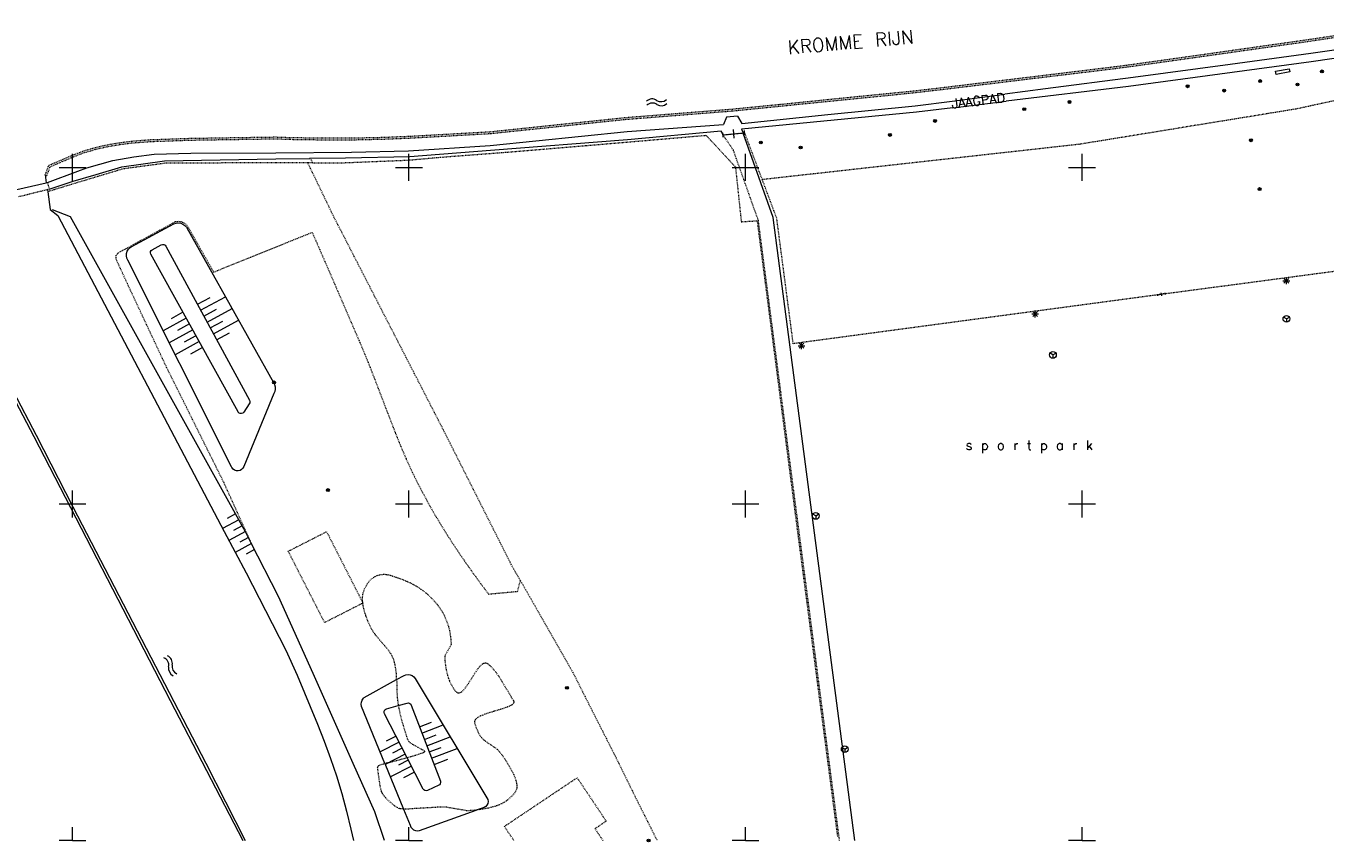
# Model space of a CAD drawing. Header units: millimetres. Extents: x 135944 to 142000, y 454200 to 456692.
# Tile 171 of 185: x 138243 to 138436, y 454200 to 454321. Entities that reach past the tile are written whole.
import ezdxf
from ezdxf.enums import TextEntityAlignment as Align

# ---------------------------------------------------------------- set-up
doc = ezdxf.new("R2010")
doc.units = ezdxf.units.MM
for name, pattern in [('TotaalGBKN2013X$0$DASHDOT', [1, 0.5, -0.25, 0, -0.25]), ('TotaalGBKN2013X$0$DASHED', [0.75, 0.5, -0.25]), ('TotaalGBKN2013X$0$DIVIDE', [1.25, 0.5, -0.25, 0, -0.25, 0, -0.25]), ('TotaalGBKN2013X$0$DOT', [0.25, 0, -0.25]), ('TotaalGBKN2013X$0$HIDDEN', [0.375, 0.25, -0.125])]:
    doc.linetypes.add(name, pattern=pattern)
doc.layers.get('0').update_dxf_attribs({"color": 251})
doc.layers.add('TotaalGBKN2013X$0$1', color=251, linetype='Continuous')
doc.styles.add('TotaalGBKN2013X$0$TXT', font='txt.shx')

# ---------------------------------------------------------------- blocks, each defined once
blk = doc.blocks.new('TotaalGBKN2013X$0$A$C74320002')
at = {"linetype": 'TotaalGBKN2013X$0$DASHED', "lineweight": 0}
for p, q in [((138433834, 454319024), (138460954, 454323111)), ((138433873, 454318757), (138460996, 454322844)), ((138416571, 454316579), (138433834, 454319024)), ((138416609, 454316312), (138433873, 454318757)), ((138406607, 454315186), (138416571, 454316579)), ((138406643, 454314918), (138416609, 454316312)), ((138380168, 454311966), (138404897, 454314964)), ((138380200, 454311698), (138404931, 454314696)), ((138404897, 454314964), (138406607, 454315186)), ((138404931, 454314696), (138406643, 454314918)), ((138374944, 454311356), (138380168, 454311966)), ((138374973, 454311088), (138380200, 454311698)), ((138348690, 454308456), (138374973, 454311088)), ((138355179, 454309369), (138366695, 454310541)), ((138366695, 454310541), (138374944, 454311356)), ((138332152, 454307405), (138347025, 454308581)), ((138332177, 454307136), (138347057, 454308313)), ((138347025, 454308581), (138348011, 454308659)), ((138347057, 454308313), (138348035, 454308390)), ((138348011, 454308659), (138348659, 454308723)), ((138348035, 454308390), (138348690, 454308456)), ((138348659, 454308723), (138355179, 454309369)), ((138312088, 454305298), (138332152, 454307405)), ((138312110, 454305029), (138332177, 454307136)), ((138256917, 454303653), (138258875, 454303912)), ((138258875, 454303912), (138261590, 454304114)), ((138258903, 454303643), (138261605, 454303844)), ((138261590, 454304114), (138267620, 454304324)), ((138261605, 454303844), (138267627, 454304054)), ((138267620, 454304324), (138280195, 454304517)), ((138267627, 454304054), (138280192, 454304247)), ((138280192, 454304247), (138282368, 454304167)), ((138280195, 454304517), (138282375, 454304437)), ((138282368, 454304167), (138287131, 454304100)), ((138282375, 454304437), (138287133, 454304370)), ((138287131, 454304100), (138291464, 454304094)), ((138287133, 454304370), (138291461, 454304364)), ((138291461, 454304364), (138296093, 454304470)), ((138291464, 454304094), (138296101, 454304200)), ((138296093, 454304470), (138299952, 454304620)), ((138296101, 454304200), (138299965, 454304350)), ((138299952, 454304620), (138312088, 454305298)), ((138299965, 454304350), (138312110, 454305029)), ((138246480, 454300301), (138250066, 454301836)), ((138250066, 454301836), (138251737, 454302472)), ((138250172, 454301588), (138251825, 454302217)), ((138251737, 454302472), (138252226, 454302623)), ((138251825, 454302217), (138252235, 454302343)), ((138252226, 454302623), (138253772, 454303044)), ((138252235, 454302343), (138253789, 454302768)), ((138253772, 454303044), (138255337, 454303388)), ((138253789, 454302768), (138255363, 454303116)), ((138255337, 454303388), (138256917, 454303653)), ((138255363, 454303116), (138256952, 454303385)), ((138256952, 454303385), (138258903, 454303643)), ((138245958, 454298884), (138246480, 454300301)), ((138246203, 454298792), (138246692, 454300098)), ((138246692, 454300098), (138250172, 454301588)), ((138245958, 454298884), (138246203, 454298792))]:
    blk.add_line(p, q, dxfattribs=at)
at = {"linetype": 'Continuous', "lineweight": 0}
for p, q in [((138461192, 454320855), (138434003, 454316921)), ((138434051, 454315695), (138406883, 454312028)), ((138422030, 454315263), (138407575, 454313324)), ((138434003, 454316921), (138422030, 454315263)), ((138444507, 454317179), (138434051, 454315695)), ((138394565, 454311662), (138388533, 454310875)), ((138406883, 454312028), (138388715, 454309809)), ((138407575, 454313324), (138394565, 454311662)), ((138375226, 454309138), (138380719, 454309856)), ((138380719, 454309856), (138388533, 454310875)), ((138380821, 454308862), (138388715, 454309809)), ((138348790, 454307609), (138347160, 454307450)), ((138348790, 454307609), (138348800, 454307610)), ((138348800, 454307610), (138349478, 454306530)), ((138375384, 454308216), (138349425, 454305661)), ((138349478, 454306530), (138362220, 454307832)), ((138362220, 454307832), (138375226, 454309138)), ((138380821, 454308862), (138375384, 454308216)), ((138332397, 454305320), (138346723, 454306342)), ((138347160, 454307450), (138346723, 454306342)), ((138348324, 454304329), (138348196, 454305625)), ((138349425, 454305661), (138349636, 454305114)), ((138312085, 454303260), (138332397, 454305320)), ((138332470, 454304107), (138312104, 454302504)), ((138346398, 454305378), (138332470, 454304107)), ((138346746, 454304828), (138346398, 454305378)), ((138346671, 454304493), (138346607, 454305140)), ((138346639, 454304817), (138349880, 454305138)), ((138349649, 454305080), (138349636, 454305114)), ((138354120, 454292570), (138349649, 454305080)), ((138349912, 454304813), (138349848, 454305461)), ((138250000, 454300000), (138250000, 454302000)), ((138259118, 454301541), (138262153, 454301951)), ((138262153, 454301951), (138267573, 454302127)), ((138267573, 454302127), (138280191, 454302167)), ((138280191, 454302167), (138291438, 454302268)), ((138291438, 454302268), (138299922, 454302435)), ((138299922, 454302435), (138312085, 454303260)), ((138300000, 454300000), (138300000, 454302000)), ((138312104, 454302504), (138300113, 454301583)), ((138350000, 454300000), (138350000, 454302000)), ((138400000, 454300000), (138400000, 454302000)), ((138248000, 454300000), (138250000, 454300000)), ((138250000, 454300000), (138252000, 454300000)), ((138250000, 454298000), (138250000, 454300000)), ((138250797, 454299435), (138252147, 454299909)), ((138252147, 454299909), (138256014, 454301018)), ((138253522, 454298941), (138257348, 454300088)), ((138256014, 454301018), (138259118, 454301541)), ((138257348, 454300088), (138263670, 454300955)), ((138263670, 454300955), (138280204, 454301291)), ((138280204, 454301291), (138285205, 454301318)), ((138290587, 454301347), (138285205, 454301318)), ((138300113, 454301583), (138290587, 454301347)), ((138298000, 454300000), (138300000, 454300000)), ((138300000, 454300000), (138302000, 454300000)), ((138300000, 454298000), (138300000, 454300000)), ((138348000, 454300000), (138350000, 454300000)), ((138350000, 454300000), (138352000, 454300000)), ((138350000, 454298000), (138350000, 454300000)), ((138398000, 454300000), (138400000, 454300000)), ((138400000, 454300000), (138402000, 454300000)), ((138400000, 454298000), (138400000, 454300000)), ((138245958, 454298884), (138246095, 454297722)), ((138246271, 454297763), (138250797, 454299435)), ((138246515, 454296780), (138250095, 454297937)), ((138250095, 454297937), (138253522, 454298941)), ((138241735, 454296695), (138246095, 454297722)), ((138246095, 454297722), (138246271, 454297763)), ((138246273, 454296720), (138246320, 454296377)), ((138246320, 454296377), (138246681, 454293716)), ((138246681, 454293716), (138247830, 454292855)), ((138249722, 454292631), (138247045, 454293672)), ((138247830, 454292855), (138272514, 454245896)), ((138256162, 454281071), (138249722, 454292631)), ((138366225, 454200000), (138354120, 454292570)), ((138258704, 454288184), (138265051, 454291610)), ((138265051, 454291610), (138265384, 454291718)), ((138265384, 454291718), (138265733, 454291747)), ((138265733, 454291747), (138266079, 454291697)), ((138266079, 454291697), (138266405, 454291570)), ((138266405, 454291570), (138266694, 454291372)), ((138266694, 454291372), (138266931, 454291114)), ((138266931, 454291114), (138267003, 454291005)), ((138267003, 454291005), (138279879, 454268049)), ((138261853, 454287770), (138263192, 454288503)), ((138263192, 454288503), (138263382, 454288562)), ((138263382, 454288562), (138263580, 454288542)), ((138263580, 454288542), (138263754, 454288446)), ((138263754, 454288446), (138263871, 454288303)), ((138263871, 454288303), (138276297, 454265404)), ((138258012, 454286862), (138258036, 454287204)), ((138258068, 454286523), (138258012, 454286862)), ((138258036, 454287204), (138258138, 454287532)), ((138258201, 454286207), (138258068, 454286523)), ((138258138, 454287532), (138258312, 454287827)), ((138258312, 454287827), (138258551, 454288074)), ((138258551, 454288074), (138258704, 454288184)), ((138261596, 454287280), (138261615, 454287477)), ((138261656, 454287090), (138261596, 454287280)), ((138261615, 454287477), (138261710, 454287652)), ((138274599, 454263673), (138261656, 454287090)), ((138261710, 454287652), (138261853, 454287770)), ((138273644, 454255534), (138258201, 454286207)), ((138429860, 454283160), (138430860, 454283160)), ((138430006, 454282806), (138430714, 454283514)), ((138430714, 454282806), (138430006, 454283514)), ((138430360, 454282660), (138430360, 454283660)), ((138275703, 454245873), (138256162, 454281071)), ((138268560, 454279662), (138270445, 454280686)), ((138269037, 454278783), (138272733, 454280789)), ((138411255, 454280940), (138411216, 454281167)), ((138411235, 454281054), (138412371, 454281248)), ((138411842, 454280923), (138411764, 454281378)), ((138412391, 454281134), (138412352, 454281362)), ((138269514, 454277904), (138271399, 454278928)), ((138269991, 454277025), (138273712, 454279045)), ((138392686, 454277866), (138393394, 454278574)), ((138393394, 454277866), (138392686, 454278574)), ((138393040, 454277720), (138393040, 454278720)), ((138266891, 454277618), (138263476, 454275730)), ((138266408, 454278493), (138264640, 454277516)), ((138267375, 454276743), (138265607, 454275766)), ((138270468, 454276146), (138272353, 454277170)), ((138270945, 454275267), (138274690, 454277300)), ((138392540, 454278220), (138393540, 454278220)), ((138430370, 454277490), (138429937, 454277740)), ((138430370, 454277490), (138430803, 454277740)), ((138430370, 454277490), (138430370, 454276990)), ((138267859, 454275868), (138264376, 454273943)), ((138268343, 454274992), (138266575, 454274015)), ((138271421, 454274389), (138273307, 454275412)), ((138268826, 454274117), (138265276, 454272155)), ((138269310, 454273242), (138267542, 454272265)), ((138357830, 454273510), (138358830, 454273510)), ((138357976, 454273156), (138358684, 454273864)), ((138358684, 454273156), (138357976, 454273864)), ((138358330, 454273010), (138358330, 454274010)), ((138238553, 454270851), (138244244, 454260020)), ((138238867, 454271114), (138244599, 454260204)), ((138395680, 454272140), (138395247, 454272390)), ((138395680, 454272140), (138396113, 454272390)), ((138395680, 454272140), (138395680, 454271640)), ((138279879, 454268049), (138280038, 454267737)), ((138280038, 454267737), (138280123, 454267397)), ((138280128, 454267046), (138280055, 454266704)), ((138280123, 454267397), (138280128, 454267046)), ((138279931, 454266430), (138275449, 454255572)), ((138276297, 454265404), (138276355, 454265213)), ((138276355, 454265213), (138276334, 454265015)), ((138280055, 454266704), (138279931, 454266430)), ((138274613, 454263649), (138274599, 454263673)), ((138274750, 454263505), (138274613, 454263649)), ((138274932, 454263426), (138274750, 454263505)), ((138275131, 454263424), (138274932, 454263426)), ((138275315, 454263499), (138275131, 454263424)), ((138275455, 454263641), (138275315, 454263499)), ((138276276, 454264891), (138275455, 454263641)), ((138276334, 454265015), (138276276, 454264891)), ((138244244, 454260020), (138264508, 454220822)), ((138244599, 454260204), (138250047, 454249593)), ((138273701, 454255412), (138273644, 454255534)), ((138273868, 454255192), (138273701, 454255412)), ((138275449, 454255572), (138275324, 454255325)), ((138274091, 454255029), (138273868, 454255192)), ((138274351, 454254937), (138274091, 454255029)), ((138274627, 454254922), (138274351, 454254937)), ((138274896, 454254986), (138274627, 454254922)), ((138275135, 454255125), (138274896, 454254986)), ((138275324, 454255325), (138275135, 454255125)), ((138250000, 454250000), (138250000, 454252000)), ((138300000, 454250000), (138300000, 454252000)), ((138350000, 454250000), (138350000, 454252000)), ((138400000, 454250000), (138400000, 454252000)), ((138248000, 454250000), (138250000, 454250000)), ((138250000, 454250000), (138252000, 454250000)), ((138250000, 454248000), (138250000, 454250000)), ((138250047, 454249593), (138269828, 454211486)), ((138298000, 454250000), (138300000, 454250000)), ((138300000, 454250000), (138302000, 454250000)), ((138300000, 454248000), (138300000, 454250000)), ((138348000, 454250000), (138350000, 454250000)), ((138350000, 454250000), (138352000, 454250000)), ((138350000, 454248000), (138350000, 454250000)), ((138398000, 454250000), (138400000, 454250000)), ((138400000, 454250000), (138402000, 454250000)), ((138400000, 454248000), (138400000, 454250000)), ((138274235, 454248517), (138272977, 454247838)), ((138360430, 454248220), (138359997, 454248470)), ((138360430, 454248220), (138360863, 454248470)), ((138360430, 454248220), (138360430, 454247720)), ((138274720, 454247643), (138272287, 454246329)), ((138272514, 454245896), (138275789, 454239786)), ((138275692, 454245894), (138273228, 454244564)), ((138275206, 454246769), (138273927, 454246078)), ((138276509, 454244289), (138275703, 454245873)), ((138276599, 454244112), (138274173, 454242801)), ((138276146, 454245003), (138274878, 454244318)), ((138280600, 454236254), (138276509, 454244289)), ((138277053, 454243220), (138275828, 454242559)), ((138275789, 454239786), (138278678, 454234195)), ((138285757, 454224791), (138280600, 454236254)), ((138278678, 454234195), (138281681, 454228292)), ((138281681, 454228292), (138283391, 454224555)), ((138283391, 454224555), (138286390, 454217308)), ((138291688, 454211462), (138285757, 454224791)), ((138298162, 454223899), (138299259, 454224500)), ((138299259, 454224500), (138299549, 454224620)), ((138299549, 454224620), (138299861, 454224663)), ((138299861, 454224663), (138300173, 454224627)), ((138300173, 454224627), (138300466, 454224513)), ((138300466, 454224513), (138300721, 454224329)), ((138293360, 454221267), (138298162, 454223899)), ((138300721, 454224329), (138300921, 454224087)), ((138300921, 454224087), (138311718, 454206079)), ((138264508, 454220822), (138275316, 454200000)), ((138292941, 454220563), (138293053, 454220870)), ((138293053, 454220870), (138293235, 454221141)), ((138293235, 454221141), (138293360, 454221267)), ((138292907, 454220238), (138292941, 454220563)), ((138292952, 454219914), (138292907, 454220238)), ((138296421, 454211444), (138292952, 454219914)), ((138296301, 454219024), (138296325, 454219221)), ((138296355, 454218833), (138296301, 454219024)), ((138296325, 454219221), (138296425, 454219393)), ((138299725, 454212274), (138296355, 454218833)), ((138296425, 454219393), (138296583, 454219512)), ((138296583, 454219512), (138296661, 454219541)), ((138296661, 454219541), (138298407, 454220045)), ((138298407, 454220045), (138299715, 454220423)), ((138299715, 454220423), (138299914, 454220439)), ((138299914, 454220439), (138300103, 454220376)), ((138300103, 454220376), (138300253, 454220244)), ((138300253, 454220244), (138300321, 454220122)), ((138300321, 454220122), (138304664, 454208838)), ((138286390, 454217308), (138287410, 454214773)), ((138301564, 454216891), (138303319, 454217567)), ((138301923, 454215959), (138305069, 454217169)), ((138298073, 454215489), (138296624, 454214744)), ((138302283, 454215025), (138304037, 454215700)), ((138302642, 454214091), (138306113, 454215428)), ((138287410, 454214773), (138288355, 454212209)), ((138298530, 454214600), (138295720, 454213155)), ((138298987, 454213710), (138297538, 454212965)), ((138303001, 454213158), (138304759, 454213835)), ((138303360, 454212225), (138307156, 454213687)), ((138364740, 454213580), (138364307, 454213830)), ((138364740, 454213580), (138365173, 454213830)), ((138364740, 454213580), (138364740, 454213080)), ((138269828, 454211486), (138275667, 454200000)), ((138288355, 454212209), (138289225, 454209619)), ((138294921, 454204286), (138291688, 454211462)), ((138296421, 454211444), (138299196, 454204678)), ((138299444, 454212821), (138296481, 454211298)), ((138300358, 454211042), (138297242, 454209440)), ((138299901, 454211931), (138298452, 454211186)), ((138302100, 454207652), (138299725, 454212274)), ((138303719, 454211292), (138305770, 454212081)), ((138289225, 454209619), (138290019, 454207004)), ((138300815, 454210152), (138299198, 454209322)), ((138302200, 454207519), (138302100, 454207652)), ((138302368, 454207413), (138302200, 454207519)), ((138302565, 454207381), (138302368, 454207413)), ((138302758, 454207428), (138302565, 454207381)), ((138304410, 454208206), (138302758, 454207428)), ((138304532, 454208288), (138304410, 454208206)), ((138304651, 454208448), (138304532, 454208288)), ((138304697, 454208642), (138304651, 454208448)), ((138304664, 454208838), (138304697, 454208642)), ((138290019, 454207004), (138290736, 454204367)), ((138311589, 454205273), (138311402, 454205065)), ((138311709, 454205525), (138311589, 454205273)), ((138311753, 454205802), (138311709, 454205525)), ((138311718, 454206079), (138311753, 454205802)), ((138290736, 454204367), (138291375, 454201711)), ((138296361, 454200000), (138294921, 454204286)), ((138299196, 454204678), (138300176, 454202279)), ((138301568, 454201487), (138309987, 454204507)), ((138311157, 454204914), (138309987, 454204507)), ((138311164, 454204917), (138311157, 454204914)), ((138311402, 454205065), (138311164, 454204917)), ((138250000, 454200000), (138250000, 454202000)), ((138291375, 454201711), (138291744, 454200000)), ((138300000, 454200000), (138300000, 454202000)), ((138300176, 454202279), (138300278, 454202004)), ((138300278, 454202004), (138300451, 454201766)), ((138300451, 454201766), (138300681, 454201584)), ((138300681, 454201584), (138300952, 454201470)), ((138300952, 454201470), (138301243, 454201434)), ((138301243, 454201434), (138301533, 454201476)), ((138301533, 454201476), (138301568, 454201487)), ((138350000, 454200000), (138350000, 454202000)), ((138400000, 454200000), (138400000, 454202000)), ((138250000, 454200000), (138248000, 454200000)), ((138250000, 454200000), (138252000, 454200000)), ((138300000, 454200000), (138298000, 454200000)), ((138300000, 454200000), (138302000, 454200000)), ((138350000, 454200000), (138348000, 454200000)), ((138350000, 454200000), (138352000, 454200000)), ((138400000, 454200000), (138398000, 454200000)), ((138400000, 454200000), (138402000, 454200000))]:
    blk.add_line(p, q, dxfattribs=at)
at = {"linetype": 'TotaalGBKN2013X$0$HIDDEN', "lineweight": 0}
for p, q in [((138431820, 454308710), (138441000, 454310700)), ((138399700, 454303480), (138431820, 454308710)), ((138352475, 454298225), (138399700, 454303480)), ((138285295, 454301286), (138285205, 454301318)), ((138285471, 454301101), (138285295, 454301286)), ((138285729, 454300691), (138285471, 454301101)), ((138246271, 454297763), (138246515, 454296780)), ((138256794, 454287299), (138265330, 454291949)), ((138265330, 454291949), (138265357, 454291954)), ((138265357, 454291954), (138265731, 454291985)), ((138265731, 454291985), (138266103, 454291936)), ((138266103, 454291936), (138266457, 454291810)), ((138266457, 454291810), (138266775, 454291611)), ((138266775, 454291611), (138267045, 454291350)), ((138267045, 454291350), (138270959, 454284440)), ((138270959, 454284440), (138285616, 454290347)), ((138285616, 454290347), (138289174, 454282158)), ((138256458, 454286881), (138256794, 454287299)), ((138256498, 454286345), (138256458, 454286881)), ((138258159, 454282729), (138256498, 454286345)), ((138263991, 454270290), (138258159, 454282729)), ((138289174, 454282158), (138292731, 454273911)), ((138292731, 454273911), (138293767, 454271414)), ((138293767, 454271414), (138294760, 454268900)), ((138272527, 454253122), (138263991, 454270290)), ((138294760, 454268900), (138296692, 454263849)), ((138296692, 454263849), (138297998, 454260485)), ((138297998, 454260485), (138298771, 454258571)), ((138298771, 454258571), (138299603, 454256628)), ((138299603, 454256628), (138300486, 454254717)), ((138300486, 454254717), (138301101, 454253458)), ((138301101, 454253458), (138301953, 454251799)), ((138276509, 454244289), (138272527, 454253122)), ((138301953, 454251799), (138303146, 454249617)), ((138303146, 454249617), (138303856, 454248384)), ((138303856, 454248384), (138304691, 454246986)), ((138304691, 454246986), (138305676, 454245401)), ((138305676, 454245401), (138306841, 454243604)), ((138306841, 454243604), (138308221, 454241566)), ((138308221, 454241566), (138309859, 454239252)), ((138293565, 454237723), (138293735, 454238021)), ((138293735, 454238021), (138293961, 454238361)), ((138293961, 454238361), (138294224, 454238681)), ((138294224, 454238681), (138294505, 454238939)), ((138294505, 454238939), (138294704, 454239081)), ((138294704, 454239081), (138294985, 454239240)), ((138294985, 454239240), (138295391, 454239411)), ((138295391, 454239411), (138295763, 454239511)), ((138295763, 454239511), (138296147, 454239553)), ((138296147, 454239553), (138296405, 454239551)), ((138296405, 454239551), (138296747, 454239515)), ((138296747, 454239515), (138297191, 454239411)), ((138297191, 454239411), (138298178, 454239094)), ((138298178, 454239094), (138299132, 454238745)), ((138299132, 454238745), (138299752, 454238485)), ((138299752, 454238485), (138300559, 454238093)), ((138300559, 454238093), (138301011, 454237840)), ((138309859, 454239252), (138311806, 454236620)), ((138316121, 454237011), (138316547, 454238599)), ((138293094, 454236073), (138293143, 454236515)), ((138293101, 454235631), (138293094, 454236073)), ((138293143, 454236515), (138293207, 454236809)), ((138293207, 454236809), (138293331, 454237201)), ((138293331, 454237201), (138293565, 454237723)), ((138301011, 454237840), (138301520, 454237523)), ((138301520, 454237523), (138302094, 454237117)), ((138302094, 454237117), (138302739, 454236590)), ((138302739, 454236590), (138303440, 454235922)), ((138311806, 454236620), (138316121, 454237011)), ((138293154, 454235158), (138293101, 454235631)), ((138293224, 454234743), (138293154, 454235158)), ((138293398, 454234016), (138293224, 454234743)), ((138303440, 454235922), (138303821, 454235511)), ((138303821, 454235511), (138304302, 454234926)), ((138304302, 454234926), (138304721, 454234326)), ((138304721, 454234326), (138304967, 454233920)), ((138293566, 454233472), (138293398, 454234016)), ((138293869, 454232655), (138293566, 454233472)), ((138294221, 454231841), (138293869, 454232655)), ((138304967, 454233920), (138305256, 454233374)), ((138305256, 454233374), (138305577, 454232638)), ((138305577, 454232638), (138305729, 454232217)), ((138305729, 454232217), (138305876, 454231736)), ((138294408, 454231471), (138294221, 454231841)), ((138294606, 454231139), (138294408, 454231471)), ((138295019, 454230552), (138294606, 454231139)), ((138295414, 454230065), (138295019, 454230552)), ((138305876, 454231736), (138306012, 454231188)), ((138306012, 454231188), (138306129, 454230569)), ((138306129, 454230569), (138306216, 454229873)), ((138296661, 454228634), (138295414, 454230065)), ((138297026, 454228163), (138296661, 454228634)), ((138306261, 454229101), (138305321, 454227411)), ((138306216, 454229873), (138306261, 454229101)), ((138297274, 454227796), (138297026, 454228163)), ((138297441, 454227512), (138297274, 454227796)), ((138297656, 454227065), (138297441, 454227512)), ((138297821, 454226591), (138297656, 454227065)), ((138297919, 454226201), (138297821, 454226591)), ((138305321, 454227411), (138305348, 454226650)), ((138305348, 454226650), (138305435, 454225844)), ((138298050, 454225461), (138297919, 454226201)), ((138298119, 454224805), (138298050, 454225461)), ((138298162, 454223899), (138298119, 454224805)), ((138305435, 454225844), (138305531, 454225292)), ((138305531, 454225292), (138305714, 454224549)), ((138305714, 454224549), (138305850, 454224127)), ((138308844, 454223349), (138309965, 454225130)), ((138309965, 454225130), (138310411, 454225738)), ((138310411, 454225738), (138310653, 454226006)), ((138310653, 454226006), (138310909, 454226223)), ((138310909, 454226223), (138311039, 454226303)), ((138311039, 454226303), (138311172, 454226360)), ((138311172, 454226360), (138311308, 454226389)), ((138311308, 454226389), (138311447, 454226384)), ((138311447, 454226384), (138311588, 454226341)), ((138311588, 454226341), (138311731, 454226251)), ((138311731, 454226251), (138312202, 454225822)), ((138312202, 454225822), (138312657, 454225314)), ((138312657, 454225314), (138312950, 454224940)), ((138312950, 454224940), (138313327, 454224411)), ((138298162, 454223899), (138298214, 454221900)), ((138305850, 454224127), (138306037, 454223649)), ((138306037, 454223649), (138306292, 454223116)), ((138306292, 454223116), (138306645, 454222530)), ((138308154, 454222410), (138308351, 454222646)), ((138308351, 454222646), (138308844, 454223349)), ((138313327, 454224411), (138313805, 454223673)), ((138313805, 454223673), (138315193, 454221295)), ((138298214, 454221900), (138298269, 454221031)), ((138298269, 454221031), (138298407, 454220045)), ((138306645, 454222530), (138306861, 454222231)), ((138306861, 454222231), (138307010, 454222072)), ((138307010, 454222072), (138307162, 454221972)), ((138307162, 454221972), (138307266, 454221937)), ((138307266, 454221937), (138307406, 454221926)), ((138307406, 454221926), (138307596, 454221972)), ((138307596, 454221972), (138307835, 454222111)), ((138307835, 454222111), (138308154, 454222410)), ((138315193, 454221295), (138315521, 454220771)), ((138315521, 454220771), (138315585, 454220625)), ((138315585, 454220625), (138315579, 454220486)), ((138298407, 454220045), (138298650, 454218867)), ((138298650, 454218867), (138298897, 454217897)), ((138311465, 454218828), (138310737, 454218547)), ((138312207, 454219067), (138311465, 454218828)), ((138313541, 454219464), (138312207, 454219067)), ((138314394, 454219741), (138313541, 454219464)), ((138314935, 454219959), (138314394, 454219741)), ((138315258, 454220133), (138314935, 454219959)), ((138315447, 454220281), (138315258, 454220133)), ((138315540, 454220397), (138315447, 454220281)), ((138315579, 454220486), (138315540, 454220397)), ((138298897, 454217897), (138299317, 454216458)), ((138309737, 454217747), (138309719, 454217614)), ((138309719, 454217614), (138309741, 454217471)), ((138309789, 454217871), (138309737, 454217747)), ((138309741, 454217471), (138309995, 454216722)), ((138309870, 454217986), (138309789, 454217871)), ((138310099, 454218195), (138309870, 454217986)), ((138310398, 454218382), (138310099, 454218195)), ((138310737, 454218547), (138310398, 454218382)), ((138299317, 454216458), (138299771, 454215041)), ((138299771, 454215041), (138299860, 454214863)), ((138299860, 454214863), (138299991, 454214703)), ((138309995, 454216722), (138310293, 454216053)), ((138310293, 454216053), (138310583, 454215556)), ((138310583, 454215556), (138310776, 454215295)), ((138310776, 454215295), (138311021, 454215031)), ((138311021, 454215031), (138311345, 454214759)), ((138299991, 454214703), (138300149, 454214558)), ((138300149, 454214558), (138300514, 454214302)), ((138300514, 454214302), (138302046, 454213483)), ((138302131, 454213051), (138300966, 454212642)), ((138302046, 454213483), (138302219, 454213358)), ((138302242, 454213107), (138302131, 454213051)), ((138302219, 454213358), (138302292, 454213271)), ((138302299, 454213168), (138302242, 454213107)), ((138302292, 454213271), (138302309, 454213211)), ((138302309, 454213211), (138302299, 454213168)), ((138311345, 454214759), (138312846, 454213766)), ((138312846, 454213766), (138313088, 454213567)), ((138313088, 454213567), (138313341, 454213311)), ((138313341, 454213311), (138313896, 454212618)), ((138295390, 454210951), (138295423, 454211026)), ((138295423, 454211026), (138295542, 454211157)), ((138295542, 454211157), (138295645, 454211227)), ((138295645, 454211227), (138295791, 454211291)), ((138295791, 454211291), (138296421, 454211444)), ((138297291, 454211621), (138296421, 454211444)), ((138299725, 454212274), (138297291, 454211621)), ((138300966, 454212642), (138299725, 454212274)), ((138313896, 454212618), (138314393, 454211890)), ((138314393, 454211890), (138314702, 454211384)), ((138314702, 454211384), (138315383, 454210150)), ((138295328, 454210862), (138295381, 454210871)), ((138295717, 454208152), (138295328, 454210862)), ((138295381, 454210871), (138295390, 454210951)), ((138315383, 454210150), (138315643, 454209601)), ((138315643, 454209601), (138315791, 454209230)), ((138315791, 454209230), (138315940, 454208736)), ((138295798, 454207751), (138295717, 454208152)), ((138295901, 454207351), (138295798, 454207751)), ((138296011, 454207073), (138295901, 454207351)), ((138315728, 454207136), (138315575, 454206930)), ((138315905, 454207456), (138315728, 454207136)), ((138315965, 454207622), (138315905, 454207456)), ((138315940, 454208736), (138315993, 454208457)), ((138316001, 454207791), (138315965, 454207622)), ((138315993, 454208457), (138316020, 454208142)), ((138316020, 454208142), (138316001, 454207791)), ((138296121, 454206878), (138296011, 454207073)), ((138296319, 454206603), (138296121, 454206878)), ((138296541, 454206341), (138296319, 454206603)), ((138296920, 454205950), (138296541, 454206341)), ((138297979, 454205051), (138296920, 454205950)), ((138313044, 454205169), (138312636, 454205039)), ((138313451, 454205321), (138313044, 454205169)), ((138313867, 454205515), (138313451, 454205321)), ((138314159, 454205684), (138313867, 454205515)), ((138314578, 454205981), (138314159, 454205684)), ((138314991, 454206331), (138314578, 454205981)), ((138315339, 454206666), (138314991, 454206331)), ((138315575, 454206930), (138315339, 454206666)), ((138298327, 454204839), (138297979, 454205051)), ((138298514, 454204766), (138298327, 454204839)), ((138298711, 454204721), (138298514, 454204766)), ((138299196, 454204678), (138298711, 454204721)), ((138299930, 454204686), (138299196, 454204678)), ((138304180, 454204936), (138299930, 454204686)), ((138305351, 454204981), (138304180, 454204936)), ((138308571, 454204421), (138305351, 454204981)), ((138309377, 454204455), (138308571, 454204421)), ((138309987, 454204507), (138309377, 454204455)), ((138310892, 454204653), (138309987, 454204507)), ((138311801, 454204831), (138310892, 454204653)), ((138312636, 454205039), (138311801, 454204831))]:
    blk.add_line(p, q, dxfattribs=at)
at = {"linetype": 'TotaalGBKN2013X$0$DASHDOT', "lineweight": 0}
for p, q in [((138326299, 454303238), (138344140, 454304765)), ((138344140, 454304765), (138348500, 454300070)), ((138348202, 454302549), (138346640, 454304817)), ((138352475, 454298225), (138349881, 454305138)), ((138305330, 454301563), (138314377, 454302246)), ((138314377, 454302246), (138326299, 454303238)), ((138351912, 454292104), (138348202, 454302549)), ((138263712, 454300599), (138257524, 454299769)), ((138280206, 454300694), (138263712, 454300599)), ((138284957, 454300692), (138280206, 454300694)), ((138285729, 454300691), (138284957, 454300692)), ((138288814, 454292692), (138284957, 454300692)), ((138285729, 454300691), (138290309, 454300689)), ((138290309, 454300689), (138299874, 454301077)), ((138299874, 454301077), (138305330, 454301563)), ((138348500, 454300070), (138349370, 454291920)), ((138257524, 454299769), (138250075, 454297531)), ((138354646, 454292441), (138352475, 454298225)), ((138242030, 454295674), (138246273, 454296720)), ((138246273, 454296720), (138246515, 454296780)), ((138250075, 454297531), (138246320, 454296377)), ((138305092, 454261042), (138288814, 454292692)), ((138363974, 454200000), (138351912, 454292104)), ((138357090, 454273809), (138354646, 454292441)), ((138349370, 454291920), (138351720, 454292069)), ((138351720, 454292069), (138357821, 454245111)), ((138412371, 454281248), (138466015, 454288369)), ((138411234, 454281054), (138357090, 454273809)), ((138315190, 454241020), (138305092, 454261042)), ((138357821, 454245111), (138363656, 454200616)), ((138315822, 454239866), (138315190, 454241020)), ((138316547, 454238599), (138315822, 454239866)), ((138316547, 454238599), (138324368, 454224935)), ((138324368, 454224935), (138326152, 454221375)), ((138326152, 454221375), (138330625, 454212570)), ((138330625, 454212570), (138333714, 454206287)), ((138333714, 454206287), (138336863, 454200000))]:
    blk.add_line(p, q, dxfattribs=at)
at = {"linetype": 'TotaalGBKN2013X$0$DOT', "lineweight": 0}
for p, q in [((138346639, 454304817), (138346640, 454304817)), ((138346640, 454304817), (138346746, 454304828)), ((138346746, 454304828), (138349636, 454305114)), ((138349636, 454305114), (138349881, 454305138)), ((138412371, 454281248), (138411234, 454281054))]:
    blk.add_line(p, q, dxfattribs=at)
at = {"linetype": 'TotaalGBKN2013X$0$DIVIDE', "lineweight": 0}
for p, q in [((138282060, 454242978), (138287756, 454245880)), ((138287756, 454245880), (138293159, 454235275)), ((138287462, 454232373), (138282060, 454242978)), ((138293159, 454235275), (138287462, 454232373)), ((138314178, 454202102), (138324982, 454209331)), ((138324982, 454209331), (138329297, 454202882)), ((138315584, 454200000), (138314178, 454202102)), ((138329297, 454202882), (138327633, 454201768)), ((138327633, 454201768), (138328816, 454200000))]:
    blk.add_line(p, q, dxfattribs=at)
at = {"linetype": 'Continuous', "lineweight": 0}
blk.add_lwpolyline([(138428730, 454314270), (138430770, 454314660), (138430864, 454314169), (138428824, 454313779), (138428730, 454314270)], dxfattribs=at)
for centre, radius in [((138435643, 454314248), 215), ((138435643, 454314248), 155), ((138435643, 454314248), 95), ((138435643, 454314248), 35), ((138415681, 454312052), 215), ((138415681, 454312052), 155), ((138415681, 454312052), 95), ((138415681, 454312052), 35), ((138421121, 454311402), 215), ((138421121, 454311402), 155), ((138421121, 454311402), 95), ((138421121, 454311402), 35), ((138426461, 454312822), 215), ((138426461, 454312822), 155), ((138426461, 454312822), 95), ((138426461, 454312822), 35), ((138432021, 454312302), 215), ((138432021, 454312302), 155), ((138432021, 454312302), 95), ((138432021, 454312302), 35), ((138398141, 454309712), 215), ((138398141, 454309712), 155), ((138398141, 454309712), 95), ((138398141, 454309712), 35), ((138391411, 454308652), 215), ((138391411, 454308652), 155), ((138391411, 454308652), 95), ((138391411, 454308652), 35), ((138378171, 454306902), 215), ((138378171, 454306902), 155), ((138378171, 454306902), 95), ((138378171, 454306902), 35), ((138352281, 454303692), 215), ((138352281, 454303692), 155), ((138352281, 454303692), 95), ((138352281, 454303692), 35), ((138371461, 454304812), 215), ((138371461, 454304812), 155), ((138371461, 454304812), 95), ((138371461, 454304812), 35), ((138425091, 454304022), 215), ((138425091, 454304022), 155), ((138425091, 454304022), 95), ((138425091, 454304022), 35), ((138358191, 454302952), 215), ((138358191, 454302952), 155), ((138358191, 454302952), 95), ((138358191, 454302952), 35), ((138426381, 454296772), 215), ((138426381, 454296772), 155), ((138426381, 454296772), 95), ((138426381, 454296772), 35), ((138430370, 454277490), 500), ((138395680, 454272140), 500), ((138279950, 454268050), 215), ((138279950, 454268050), 155), ((138279950, 454268050), 95), ((138279950, 454268050), 35), ((138287949, 454252063), 215), ((138287949, 454252063), 155), ((138287949, 454252063), 95), ((138287949, 454252063), 35), ((138360430, 454248220), 500), ((138323472, 454222681), 215), ((138323472, 454222681), 155), ((138323472, 454222681), 95), ((138323472, 454222681), 35), ((138364740, 454213580), 500), ((138335597, 454200000), 215), ((138335597, 454200000), 155), ((138335597, 454200000), 95), ((138335597, 454200000), 35)]:
    blk.add_circle(centre, radius, dxfattribs=at)
for centre, radius, start, end in [((138336111, 454308987), 1174, 54.97343, 134.8059), ((138336160, 454308388), 1174, 54.97343, 134.8059), ((138337450, 454310995), 1240, 237.55586, 311.30991), ((138337499, 454310396), 1240, 237.55586, 311.30991), ((138263130, 454226062), 1174, 347.78111, 67.61357), ((138263663, 454226339), 1174, 347.78111, 67.61357), ((138265500, 454225606), 1240, 170.36353, 244.11758), ((138266033, 454225883), 1240, 170.36353, 244.11758)]:
    blk.add_arc(centre, radius, start, end, dxfattribs=at)
at = {"linetype": 'Continuous', "lineweight": 0, "style": 'TotaalGBKN2013X$0$TXT'}
blk.add_text('KROMME RIJN', height=2000, rotation=5.00701, dxfattribs=at).set_placement((138356187, 454318794), align=Align.TOP_LEFT)
blk.add_text('JAAGPAD', height=1400, rotation=6.83818, dxfattribs=at).set_placement((138384665, 454309219), align=Align.CENTER)
blk.add_text('s p o r t p a r k', height=1400, dxfattribs=at).set_placement((138382712, 454258035))

msp = doc.modelspace()

# ---------------------------------------------------------------- block references
at = {"layer": 'TotaalGBKN2013X$0$1', "xscale": 0.0009999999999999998, "yscale": 0.0009999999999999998, "zscale": 0.0009999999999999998}
msp.add_blockref('TotaalGBKN2013X$0$A$C74320002', (0, 0), dxfattribs=at)

doc.saveas('drawing.dxf')
